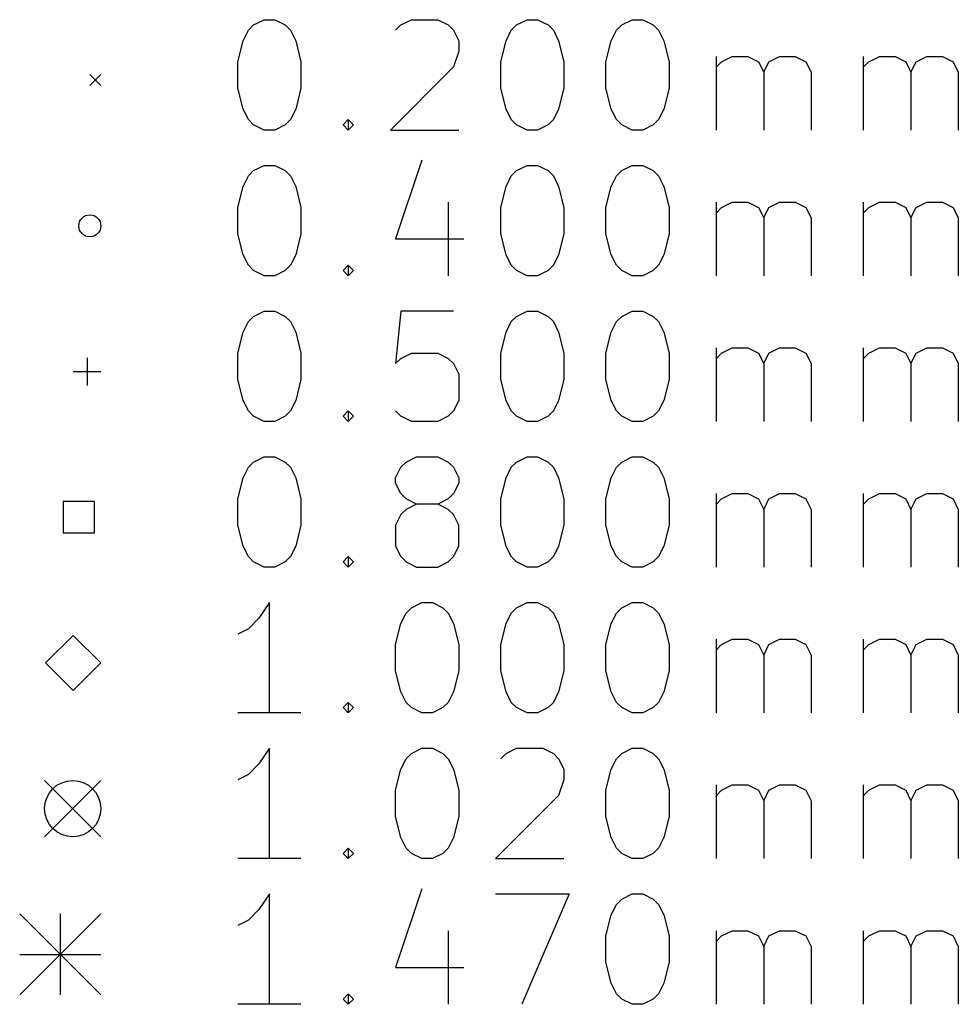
# Model space of a CAD drawing. Extents: x 75 to 360, y -183 to -33.
# Tile 1 of 8: x 75 to 92, y -183 to -165. Entities that reach past the tile are written whole.
import ezdxf

# ---------------------------------------------------------------- set-up
doc = ezdxf.new("R2010")
doc.units = 0
doc.layers.add('BLACK', color=7, linetype='CONTINUOUS')

msp = doc.modelspace()

# ---------------------------------------------------------------- linework, layer by layer
at = {"layer": 'BLACK', "linetype": 'CONTINUOUS'}
for p, q in [((79.6214, -165.045), (79.7167, -164.95)), ((79.7167, -164.95), (79.9071, -164.855)), ((79.9071, -164.855), (80.0976, -164.855)), ((80.0976, -164.855), (80.2881, -164.95)), ((80.2881, -164.95), (80.3833, -165.045)), ((82.2881, -165.045), (82.3833, -164.95)), ((82.3833, -164.95), (82.5738, -164.855)), ((82.5738, -164.855), (83.05, -164.855)), ((83.05, -164.855), (83.2405, -164.95)), ((83.2405, -164.95), (83.3357, -165.045)), ((84.3833, -165.045), (84.4786, -164.95)), ((84.4786, -164.95), (84.669, -164.855)), ((84.669, -164.855), (84.8595, -164.855)), ((84.8595, -164.855), (85.05, -164.95)), ((85.05, -164.95), (85.1452, -165.045)), ((86.2881, -165.045), (86.3833, -164.95)), ((86.3833, -164.95), (86.5738, -164.855)), ((86.5738, -164.855), (86.7643, -164.855)), ((86.7643, -164.855), (86.9548, -164.95)), ((86.9548, -164.95), (87.05, -165.045)), ((79.5262, -165.236), (79.6214, -165.045)), ((80.3833, -165.045), (80.4786, -165.236)), ((83.3357, -165.045), (83.431, -165.236)), ((84.2881, -165.236), (84.3833, -165.045)), ((85.1452, -165.045), (85.2405, -165.236)), ((86.1929, -165.236), (86.2881, -165.045)), ((87.05, -165.045), (87.1452, -165.236)), ((79.431, -165.617), (79.5262, -165.236)), ((80.4786, -165.236), (80.5738, -165.617)), ((83.431, -165.236), (83.431, -165.426)), ((84.1929, -165.617), (84.2881, -165.236)), ((85.2405, -165.236), (85.3357, -165.617)), ((86.0976, -165.617), (86.1929, -165.236)), ((87.1452, -165.236), (87.2405, -165.617)), ((83.431, -165.426), (83.3357, -165.712)), ((88.0976, -166.855), (88.0976, -165.521)), ((88.1929, -165.617), (88.3833, -165.521)), ((88.3833, -165.521), (88.669, -165.521)), ((88.669, -165.521), (88.8595, -165.617)), ((89.05, -165.617), (89.2405, -165.521)), ((89.2405, -165.521), (89.5262, -165.521)), ((89.5262, -165.521), (89.7167, -165.617)), ((90.7643, -166.855), (90.7643, -165.521)), ((90.8595, -165.617), (91.05, -165.521)), ((91.05, -165.521), (91.3357, -165.521)), ((91.3357, -165.521), (91.5262, -165.617)), ((91.7167, -165.617), (91.9071, -165.521)), ((91.9071, -165.521), (92.1929, -165.521)), ((92.1929, -165.521), (92.3833, -165.617)), ((79.431, -166.093), (79.431, -165.617)), ((80.5738, -165.617), (80.5738, -166.093)), ((83.3357, -165.712), (82.1929, -166.855)), ((84.1929, -166.093), (84.1929, -165.617)), ((85.3357, -165.617), (85.3357, -166.093)), ((86.0976, -166.093), (86.0976, -165.617)), ((87.2405, -165.617), (87.2405, -166.093)), ((88.0976, -165.712), (88.1929, -165.617)), ((88.8595, -165.617), (88.9548, -165.807)), ((88.9548, -165.807), (89.05, -165.617)), ((89.7167, -165.617), (89.8119, -165.807)), ((90.7643, -165.712), (90.8595, -165.617)), ((91.5262, -165.617), (91.6214, -165.807)), ((91.6214, -165.807), (91.7167, -165.617)), ((92.3833, -165.617), (92.4786, -165.807)), ((76.75, -165.85), (76.95, -166.05)), ((76.95, -165.85), (76.75, -166.05)), ((88.9548, -165.807), (88.9548, -166.855)), ((89.8119, -165.807), (89.8119, -166.855)), ((91.6214, -165.807), (91.6214, -166.855)), ((92.4786, -165.807), (92.4786, -166.855)), ((79.5262, -166.474), (79.431, -166.093)), ((80.5738, -166.093), (80.4786, -166.474)), ((84.2881, -166.474), (84.1929, -166.093)), ((85.3357, -166.093), (85.2405, -166.474)), ((86.1929, -166.474), (86.0976, -166.093)), ((87.2405, -166.093), (87.1452, -166.474)), ((79.6214, -166.664), (79.5262, -166.474)), ((80.4786, -166.474), (80.3833, -166.664)), ((84.3833, -166.664), (84.2881, -166.474)), ((85.2405, -166.474), (85.1452, -166.664)), ((86.2881, -166.664), (86.1929, -166.474)), ((87.1452, -166.474), (87.05, -166.664)), ((79.7167, -166.76), (79.6214, -166.664)), ((79.9071, -166.855), (79.7167, -166.76)), ((80.2881, -166.76), (80.0976, -166.855)), ((80.3833, -166.664), (80.2881, -166.76)), ((81.3357, -166.76), (81.431, -166.664)), ((81.431, -166.855), (81.3357, -166.76)), ((81.431, -166.664), (81.5262, -166.76)), ((81.431, -166.664), (81.431, -166.855)), ((81.5262, -166.76), (81.431, -166.855)), ((84.4786, -166.76), (84.3833, -166.664)), ((84.669, -166.855), (84.4786, -166.76)), ((85.05, -166.76), (84.8595, -166.855)), ((85.1452, -166.664), (85.05, -166.76)), ((86.3833, -166.76), (86.2881, -166.664)), ((86.5738, -166.855), (86.3833, -166.76)), ((86.9548, -166.76), (86.7643, -166.855)), ((87.05, -166.664), (86.9548, -166.76)), ((80.0976, -166.855), (79.9071, -166.855)), ((82.1929, -166.855), (83.431, -166.855)), ((84.8595, -166.855), (84.669, -166.855)), ((86.7643, -166.855), (86.5738, -166.855)), ((79.7167, -167.59), (79.9071, -167.495)), ((79.9071, -167.495), (80.0976, -167.495)), ((80.0976, -167.495), (80.2881, -167.59)), ((82.7643, -167.4), (82.2881, -168.828)), ((84.4786, -167.59), (84.669, -167.495)), ((84.669, -167.495), (84.8595, -167.495)), ((84.8595, -167.495), (85.05, -167.59)), ((86.3833, -167.59), (86.5738, -167.495)), ((86.5738, -167.495), (86.7643, -167.495)), ((86.7643, -167.495), (86.9548, -167.59)), ((79.5262, -167.876), (79.6214, -167.685)), ((79.6214, -167.685), (79.7167, -167.59)), ((80.2881, -167.59), (80.3833, -167.685)), ((80.3833, -167.685), (80.4786, -167.876)), ((84.2881, -167.876), (84.3833, -167.685)), ((84.3833, -167.685), (84.4786, -167.59)), ((85.05, -167.59), (85.1452, -167.685)), ((85.1452, -167.685), (85.2405, -167.876)), ((86.1929, -167.876), (86.2881, -167.685)), ((86.2881, -167.685), (86.3833, -167.59)), ((86.9548, -167.59), (87.05, -167.685)), ((87.05, -167.685), (87.1452, -167.876)), ((79.431, -168.257), (79.5262, -167.876)), ((80.4786, -167.876), (80.5738, -168.257)), ((84.1929, -168.257), (84.2881, -167.876)), ((85.2405, -167.876), (85.3357, -168.257)), ((86.0976, -168.257), (86.1929, -167.876)), ((87.1452, -167.876), (87.2405, -168.257)), ((83.2405, -168.161), (83.2405, -169.495)), ((88.0976, -169.495), (88.0976, -168.161)), ((88.1929, -168.257), (88.3833, -168.161)), ((88.3833, -168.161), (88.669, -168.161)), ((88.669, -168.161), (88.8595, -168.257)), ((89.05, -168.257), (89.2405, -168.161)), ((89.2405, -168.161), (89.5262, -168.161)), ((89.5262, -168.161), (89.7167, -168.257)), ((90.7643, -169.495), (90.7643, -168.161)), ((90.8595, -168.257), (91.05, -168.161)), ((91.05, -168.161), (91.3357, -168.161)), ((91.3357, -168.161), (91.5262, -168.257)), ((91.7167, -168.257), (91.9071, -168.161)), ((91.9071, -168.161), (92.1929, -168.161)), ((92.1929, -168.161), (92.3833, -168.257)), ((79.431, -168.733), (79.431, -168.257)), ((80.5738, -168.257), (80.5738, -168.733)), ((84.1929, -168.733), (84.1929, -168.257)), ((85.3357, -168.257), (85.3357, -168.733)), ((86.0976, -168.733), (86.0976, -168.257)), ((87.2405, -168.257), (87.2405, -168.733)), ((88.0976, -168.352), (88.1929, -168.257)), ((88.8595, -168.257), (88.9548, -168.447)), ((88.9548, -168.447), (89.05, -168.257)), ((89.7167, -168.257), (89.8119, -168.447)), ((90.7643, -168.352), (90.8595, -168.257)), ((91.5262, -168.257), (91.6214, -168.447)), ((91.6214, -168.447), (91.7167, -168.257)), ((92.3833, -168.257), (92.4786, -168.447)), ((88.9548, -168.447), (88.9548, -169.495)), ((89.8119, -168.447), (89.8119, -169.495)), ((91.6214, -168.447), (91.6214, -169.495)), ((92.4786, -168.447), (92.4786, -169.495)), ((79.5262, -169.114), (79.431, -168.733)), ((80.5738, -168.733), (80.4786, -169.114)), ((84.2881, -169.114), (84.1929, -168.733)), ((85.3357, -168.733), (85.2405, -169.114)), ((86.1929, -169.114), (86.0976, -168.733)), ((87.2405, -168.733), (87.1452, -169.114)), ((82.2881, -168.828), (83.5262, -168.828)), ((79.6214, -169.304), (79.5262, -169.114)), ((80.4786, -169.114), (80.3833, -169.304)), ((84.3833, -169.304), (84.2881, -169.114)), ((85.2405, -169.114), (85.1452, -169.304)), ((86.2881, -169.304), (86.1929, -169.114)), ((87.1452, -169.114), (87.05, -169.304)), ((79.7167, -169.4), (79.6214, -169.304)), ((79.9071, -169.495), (79.7167, -169.4)), ((80.2881, -169.4), (80.0976, -169.495)), ((80.3833, -169.304), (80.2881, -169.4)), ((81.3357, -169.4), (81.431, -169.304)), ((81.431, -169.495), (81.3357, -169.4)), ((81.431, -169.304), (81.5262, -169.4)), ((81.431, -169.304), (81.431, -169.495)), ((81.5262, -169.4), (81.431, -169.495)), ((84.4786, -169.4), (84.3833, -169.304)), ((84.669, -169.495), (84.4786, -169.4)), ((85.05, -169.4), (84.8595, -169.495)), ((85.1452, -169.304), (85.05, -169.4)), ((86.3833, -169.4), (86.2881, -169.304)), ((86.5738, -169.495), (86.3833, -169.4)), ((86.9548, -169.4), (86.7643, -169.495)), ((87.05, -169.304), (86.9548, -169.4)), ((80.0976, -169.495), (79.9071, -169.495)), ((84.8595, -169.495), (84.669, -169.495)), ((86.7643, -169.495), (86.5738, -169.495)), ((79.7167, -170.23), (79.9071, -170.135)), ((79.9071, -170.135), (80.0976, -170.135)), ((80.0976, -170.135), (80.2881, -170.23)), ((82.3833, -170.135), (82.2881, -171.087)), ((83.3357, -170.135), (82.3833, -170.135)), ((84.4786, -170.23), (84.669, -170.135)), ((84.669, -170.135), (84.8595, -170.135)), ((84.8595, -170.135), (85.05, -170.23)), ((86.3833, -170.23), (86.5738, -170.135)), ((86.5738, -170.135), (86.7643, -170.135)), ((86.7643, -170.135), (86.9548, -170.23)), ((79.5262, -170.516), (79.6214, -170.325)), ((79.6214, -170.325), (79.7167, -170.23)), ((80.2881, -170.23), (80.3833, -170.325)), ((80.3833, -170.325), (80.4786, -170.516)), ((84.2881, -170.516), (84.3833, -170.325)), ((84.3833, -170.325), (84.4786, -170.23)), ((85.05, -170.23), (85.1452, -170.325)), ((85.1452, -170.325), (85.2405, -170.516)), ((86.1929, -170.516), (86.2881, -170.325)), ((86.2881, -170.325), (86.3833, -170.23)), ((86.9548, -170.23), (87.05, -170.325)), ((87.05, -170.325), (87.1452, -170.516)), ((79.431, -170.897), (79.5262, -170.516)), ((80.4786, -170.516), (80.5738, -170.897)), ((84.1929, -170.897), (84.2881, -170.516)), ((85.2405, -170.516), (85.3357, -170.897)), ((86.0976, -170.897), (86.1929, -170.516)), ((87.1452, -170.516), (87.2405, -170.897)), ((79.431, -171.373), (79.431, -170.897)), ((80.5738, -170.897), (80.5738, -171.373)), ((82.3833, -170.992), (82.5738, -170.897)), ((82.5738, -170.897), (83.05, -170.897)), ((83.05, -170.897), (83.2405, -170.992)), ((84.1929, -171.373), (84.1929, -170.897)), ((85.3357, -170.897), (85.3357, -171.373)), ((86.0976, -171.373), (86.0976, -170.897)), ((87.2405, -170.897), (87.2405, -171.373)), ((88.0976, -172.135), (88.0976, -170.801)), ((88.0976, -170.992), (88.1929, -170.897)), ((88.1929, -170.897), (88.3833, -170.801)), ((88.3833, -170.801), (88.669, -170.801)), ((88.669, -170.801), (88.8595, -170.897)), ((88.8595, -170.897), (88.9548, -171.087)), ((88.9548, -171.087), (89.05, -170.897)), ((89.05, -170.897), (89.2405, -170.801)), ((89.2405, -170.801), (89.5262, -170.801)), ((89.5262, -170.801), (89.7167, -170.897)), ((89.7167, -170.897), (89.8119, -171.087)), ((90.7643, -172.135), (90.7643, -170.801)), ((90.7643, -170.992), (90.8595, -170.897)), ((90.8595, -170.897), (91.05, -170.801)), ((91.05, -170.801), (91.3357, -170.801)), ((91.3357, -170.801), (91.5262, -170.897)), ((91.5262, -170.897), (91.6214, -171.087)), ((91.6214, -171.087), (91.7167, -170.897)), ((91.7167, -170.897), (91.9071, -170.801)), ((91.9071, -170.801), (92.1929, -170.801)), ((92.1929, -170.801), (92.3833, -170.897)), ((92.3833, -170.897), (92.4786, -171.087)), ((76.7, -170.98), (76.7, -171.48)), ((82.2881, -171.087), (82.3833, -170.992)), ((83.2405, -170.992), (83.3357, -171.087)), ((76.45, -171.23), (76.95, -171.23)), ((83.3357, -171.087), (83.431, -171.278)), ((88.9548, -171.087), (88.9548, -172.135)), ((89.8119, -171.087), (89.8119, -172.135)), ((91.6214, -171.087), (91.6214, -172.135)), ((92.4786, -171.087), (92.4786, -172.135)), ((79.5262, -171.754), (79.431, -171.373)), ((80.5738, -171.373), (80.4786, -171.754)), ((83.431, -171.278), (83.431, -171.754)), ((84.2881, -171.754), (84.1929, -171.373)), ((85.3357, -171.373), (85.2405, -171.754)), ((86.1929, -171.754), (86.0976, -171.373)), ((87.2405, -171.373), (87.1452, -171.754)), ((79.6214, -171.944), (79.5262, -171.754)), ((80.4786, -171.754), (80.3833, -171.944)), ((83.431, -171.754), (83.3357, -171.944)), ((84.3833, -171.944), (84.2881, -171.754)), ((85.2405, -171.754), (85.1452, -171.944)), ((86.2881, -171.944), (86.1929, -171.754)), ((87.1452, -171.754), (87.05, -171.944)), ((79.7167, -172.04), (79.6214, -171.944)), ((80.3833, -171.944), (80.2881, -172.04)), ((81.3357, -172.04), (81.431, -171.944)), ((81.431, -171.944), (81.5262, -172.04)), ((81.431, -171.944), (81.431, -172.135)), ((82.3833, -172.04), (82.2881, -171.944)), ((83.3357, -171.944), (83.2405, -172.04)), ((84.4786, -172.04), (84.3833, -171.944)), ((85.1452, -171.944), (85.05, -172.04)), ((86.3833, -172.04), (86.2881, -171.944)), ((87.05, -171.944), (86.9548, -172.04)), ((79.9071, -172.135), (79.7167, -172.04)), ((80.0976, -172.135), (79.9071, -172.135)), ((80.2881, -172.04), (80.0976, -172.135)), ((81.431, -172.135), (81.3357, -172.04)), ((81.5262, -172.04), (81.431, -172.135)), ((82.5738, -172.135), (82.3833, -172.04)), ((83.05, -172.135), (82.5738, -172.135)), ((83.2405, -172.04), (83.05, -172.135)), ((84.669, -172.135), (84.4786, -172.04)), ((84.8595, -172.135), (84.669, -172.135)), ((85.05, -172.04), (84.8595, -172.135)), ((86.5738, -172.135), (86.3833, -172.04)), ((86.7643, -172.135), (86.5738, -172.135)), ((86.9548, -172.04), (86.7643, -172.135)), ((79.7167, -172.87), (79.9071, -172.775)), ((79.9071, -172.775), (80.0976, -172.775)), ((80.0976, -172.775), (80.2881, -172.87)), ((82.4786, -172.87), (82.669, -172.775)), ((82.669, -172.775), (83.05, -172.775)), ((83.05, -172.775), (83.2405, -172.87)), ((84.4786, -172.87), (84.669, -172.775)), ((84.669, -172.775), (84.8595, -172.775)), ((84.8595, -172.775), (85.05, -172.87)), ((86.3833, -172.87), (86.5738, -172.775)), ((86.5738, -172.775), (86.7643, -172.775)), ((86.7643, -172.775), (86.9548, -172.87)), ((79.5262, -173.156), (79.6214, -172.965)), ((79.6214, -172.965), (79.7167, -172.87)), ((80.2881, -172.87), (80.3833, -172.965)), ((80.3833, -172.965), (80.4786, -173.156)), ((82.2881, -173.156), (82.3833, -172.965)), ((82.3833, -172.965), (82.4786, -172.87)), ((83.2405, -172.87), (83.3357, -172.965)), ((83.3357, -172.965), (83.431, -173.156)), ((84.2881, -173.156), (84.3833, -172.965)), ((84.3833, -172.965), (84.4786, -172.87)), ((85.05, -172.87), (85.1452, -172.965)), ((85.1452, -172.965), (85.2405, -173.156)), ((86.1929, -173.156), (86.2881, -172.965)), ((86.2881, -172.965), (86.3833, -172.87)), ((86.9548, -172.87), (87.05, -172.965)), ((87.05, -172.965), (87.1452, -173.156)), ((79.431, -173.537), (79.5262, -173.156)), ((80.4786, -173.156), (80.5738, -173.537)), ((82.2881, -173.251), (82.2881, -173.156)), ((83.431, -173.156), (83.431, -173.251)), ((84.1929, -173.537), (84.2881, -173.156)), ((85.2405, -173.156), (85.3357, -173.537)), ((86.0976, -173.537), (86.1929, -173.156)), ((87.1452, -173.156), (87.2405, -173.537)), ((82.3833, -173.441), (82.2881, -173.251)), ((83.431, -173.251), (83.3357, -173.441)), ((79.431, -174.013), (79.431, -173.537)), ((80.5738, -173.537), (80.5738, -174.013)), ((82.4786, -173.537), (82.3833, -173.441)), ((82.669, -173.632), (82.4786, -173.537)), ((83.2405, -173.537), (83.05, -173.632)), ((83.3357, -173.441), (83.2405, -173.537)), ((84.1929, -174.013), (84.1929, -173.537)), ((85.3357, -173.537), (85.3357, -174.013)), ((86.0976, -174.013), (86.0976, -173.537)), ((87.2405, -173.537), (87.2405, -174.013)), ((88.0976, -174.775), (88.0976, -173.441)), ((88.0976, -173.632), (88.1929, -173.537)), ((88.1929, -173.537), (88.3833, -173.441)), ((88.3833, -173.441), (88.669, -173.441)), ((88.669, -173.441), (88.8595, -173.537)), ((88.8595, -173.537), (88.9548, -173.727)), ((88.9548, -173.727), (89.05, -173.537)), ((89.05, -173.537), (89.2405, -173.441)), ((89.2405, -173.441), (89.5262, -173.441)), ((89.5262, -173.441), (89.7167, -173.537)), ((89.7167, -173.537), (89.8119, -173.727)), ((90.7643, -174.775), (90.7643, -173.441)), ((90.7643, -173.632), (90.8595, -173.537)), ((90.8595, -173.537), (91.05, -173.441)), ((91.05, -173.441), (91.3357, -173.441)), ((91.3357, -173.441), (91.5262, -173.537)), ((91.5262, -173.537), (91.6214, -173.727)), ((91.6214, -173.727), (91.7167, -173.537)), ((91.7167, -173.537), (91.9071, -173.441)), ((91.9071, -173.441), (92.1929, -173.441)), ((92.1929, -173.441), (92.3833, -173.537)), ((92.3833, -173.537), (92.4786, -173.727)), ((76.8328, -173.587), (76.2672, -173.587)), ((76.2672, -173.587), (76.2672, -174.153)), ((76.8328, -174.153), (76.8328, -173.587)), ((82.4786, -173.727), (82.3833, -173.822)), ((82.669, -173.632), (82.4786, -173.727)), ((83.05, -173.632), (82.669, -173.632)), ((83.2405, -173.727), (83.05, -173.632)), ((83.3357, -173.822), (83.2405, -173.727)), ((88.9548, -173.727), (88.9548, -174.775)), ((89.8119, -173.727), (89.8119, -174.775)), ((91.6214, -173.727), (91.6214, -174.775)), ((92.4786, -173.727), (92.4786, -174.775)), ((82.3833, -173.822), (82.2881, -174.013)), ((83.431, -174.013), (83.3357, -173.822)), ((79.5262, -174.394), (79.431, -174.013)), ((80.5738, -174.013), (80.4786, -174.394)), ((82.2881, -174.013), (82.2881, -174.394)), ((83.431, -174.394), (83.431, -174.013)), ((84.2881, -174.394), (84.1929, -174.013)), ((85.3357, -174.013), (85.2405, -174.394)), ((86.1929, -174.394), (86.0976, -174.013)), ((87.2405, -174.013), (87.1452, -174.394)), ((76.2672, -174.153), (76.8328, -174.153)), ((79.6214, -174.584), (79.5262, -174.394)), ((80.4786, -174.394), (80.3833, -174.584)), ((82.2881, -174.394), (82.3833, -174.584)), ((83.3357, -174.584), (83.431, -174.394)), ((84.3833, -174.584), (84.2881, -174.394)), ((85.2405, -174.394), (85.1452, -174.584)), ((86.2881, -174.584), (86.1929, -174.394)), ((87.1452, -174.394), (87.05, -174.584)), ((79.7167, -174.68), (79.6214, -174.584)), ((80.3833, -174.584), (80.2881, -174.68)), ((81.3357, -174.68), (81.431, -174.584)), ((81.431, -174.584), (81.5262, -174.68)), ((81.431, -174.584), (81.431, -174.775)), ((82.3833, -174.584), (82.4786, -174.68)), ((83.2405, -174.68), (83.3357, -174.584)), ((84.4786, -174.68), (84.3833, -174.584)), ((85.1452, -174.584), (85.05, -174.68)), ((86.3833, -174.68), (86.2881, -174.584)), ((87.05, -174.584), (86.9548, -174.68)), ((79.9071, -174.775), (79.7167, -174.68)), ((80.0976, -174.775), (79.9071, -174.775)), ((80.2881, -174.68), (80.0976, -174.775)), ((81.431, -174.775), (81.3357, -174.68)), ((81.5262, -174.68), (81.431, -174.775)), ((82.4786, -174.68), (82.669, -174.775)), ((82.669, -174.775), (83.05, -174.775)), ((83.05, -174.775), (83.2405, -174.68)), ((84.669, -174.775), (84.4786, -174.68)), ((84.8595, -174.775), (84.669, -174.775)), ((85.05, -174.68), (84.8595, -174.775)), ((86.5738, -174.775), (86.3833, -174.68)), ((86.7643, -174.775), (86.5738, -174.775)), ((86.9548, -174.68), (86.7643, -174.775)), ((80.0024, -175.415), (79.8119, -175.7)), ((80.0024, -177.415), (80.0024, -175.415)), ((82.4786, -175.605), (82.5738, -175.51)), ((82.5738, -175.51), (82.7643, -175.415)), ((82.7643, -175.415), (82.9548, -175.415)), ((82.9548, -175.415), (83.1452, -175.51)), ((83.1452, -175.51), (83.2405, -175.605)), ((84.3833, -175.605), (84.4786, -175.51)), ((84.4786, -175.51), (84.669, -175.415)), ((84.669, -175.415), (84.8595, -175.415)), ((84.8595, -175.415), (85.05, -175.51)), ((85.05, -175.51), (85.1452, -175.605)), ((86.2881, -175.605), (86.3833, -175.51)), ((86.3833, -175.51), (86.5738, -175.415)), ((86.5738, -175.415), (86.7643, -175.415)), ((86.7643, -175.415), (86.9548, -175.51)), ((86.9548, -175.51), (87.05, -175.605)), ((79.8119, -175.7), (79.6214, -175.891)), ((82.3833, -175.796), (82.4786, -175.605)), ((83.2405, -175.605), (83.3357, -175.796)), ((84.2881, -175.796), (84.3833, -175.605)), ((85.1452, -175.605), (85.2405, -175.796)), ((86.1929, -175.796), (86.2881, -175.605)), ((87.05, -175.605), (87.1452, -175.796)), ((79.6214, -175.891), (79.431, -175.986)), ((82.2881, -176.177), (82.3833, -175.796)), ((83.3357, -175.796), (83.431, -176.177)), ((84.1929, -176.177), (84.2881, -175.796)), ((85.2405, -175.796), (85.3357, -176.177)), ((86.0976, -176.177), (86.1929, -175.796)), ((87.1452, -175.796), (87.2405, -176.177)), ((76.45, -176.01), (75.95, -176.51)), ((76.95, -176.51), (76.45, -176.01)), ((82.2881, -176.653), (82.2881, -176.177)), ((83.431, -176.177), (83.431, -176.653)), ((84.1929, -176.653), (84.1929, -176.177)), ((85.3357, -176.177), (85.3357, -176.653)), ((86.0976, -176.653), (86.0976, -176.177)), ((87.2405, -176.177), (87.2405, -176.653)), ((88.0976, -177.415), (88.0976, -176.081)), ((88.0976, -176.272), (88.1929, -176.177)), ((88.1929, -176.177), (88.3833, -176.081)), ((88.3833, -176.081), (88.669, -176.081)), ((88.669, -176.081), (88.8595, -176.177)), ((88.8595, -176.177), (88.9548, -176.367)), ((88.9548, -176.367), (89.05, -176.177)), ((89.05, -176.177), (89.2405, -176.081)), ((89.2405, -176.081), (89.5262, -176.081)), ((89.5262, -176.081), (89.7167, -176.177)), ((89.7167, -176.177), (89.8119, -176.367)), ((90.7643, -177.415), (90.7643, -176.081)), ((90.7643, -176.272), (90.8595, -176.177)), ((90.8595, -176.177), (91.05, -176.081)), ((91.05, -176.081), (91.3357, -176.081)), ((91.3357, -176.081), (91.5262, -176.177)), ((91.5262, -176.177), (91.6214, -176.367)), ((91.6214, -176.367), (91.7167, -176.177)), ((91.7167, -176.177), (91.9071, -176.081)), ((91.9071, -176.081), (92.1929, -176.081)), ((92.1929, -176.081), (92.3833, -176.177)), ((92.3833, -176.177), (92.4786, -176.367)), ((88.9548, -176.367), (88.9548, -177.415)), ((89.8119, -176.367), (89.8119, -177.415)), ((91.6214, -176.367), (91.6214, -177.415)), ((92.4786, -176.367), (92.4786, -177.415)), ((75.95, -176.51), (76.45, -177.01)), ((76.45, -177.01), (76.95, -176.51)), ((82.3833, -177.034), (82.2881, -176.653)), ((83.431, -176.653), (83.3357, -177.034)), ((84.2881, -177.034), (84.1929, -176.653)), ((85.3357, -176.653), (85.2405, -177.034)), ((86.1929, -177.034), (86.0976, -176.653)), ((87.2405, -176.653), (87.1452, -177.034)), ((82.4786, -177.224), (82.3833, -177.034)), ((83.3357, -177.034), (83.2405, -177.224)), ((84.3833, -177.224), (84.2881, -177.034)), ((85.2405, -177.034), (85.1452, -177.224)), ((86.2881, -177.224), (86.1929, -177.034)), ((87.1452, -177.034), (87.05, -177.224)), ((81.3357, -177.32), (81.431, -177.224)), ((81.431, -177.415), (81.3357, -177.32)), ((81.431, -177.224), (81.5262, -177.32)), ((81.431, -177.224), (81.431, -177.415)), ((81.5262, -177.32), (81.431, -177.415)), ((82.5738, -177.32), (82.4786, -177.224)), ((82.7643, -177.415), (82.5738, -177.32)), ((83.1452, -177.32), (82.9548, -177.415)), ((83.2405, -177.224), (83.1452, -177.32)), ((84.4786, -177.32), (84.3833, -177.224)), ((84.669, -177.415), (84.4786, -177.32)), ((85.05, -177.32), (84.8595, -177.415)), ((85.1452, -177.224), (85.05, -177.32)), ((86.3833, -177.32), (86.2881, -177.224)), ((86.5738, -177.415), (86.3833, -177.32)), ((86.9548, -177.32), (86.7643, -177.415)), ((87.05, -177.224), (86.9548, -177.32)), ((80.5738, -177.415), (79.431, -177.415)), ((82.9548, -177.415), (82.7643, -177.415)), ((84.8595, -177.415), (84.669, -177.415)), ((86.7643, -177.415), (86.5738, -177.415)), ((80.0024, -178.055), (79.8119, -178.34)), ((80.0024, -180.055), (80.0024, -178.055)), ((82.4786, -178.245), (82.5738, -178.15)), ((82.5738, -178.15), (82.7643, -178.055)), ((82.7643, -178.055), (82.9548, -178.055)), ((82.9548, -178.055), (83.1452, -178.15)), ((83.1452, -178.15), (83.2405, -178.245)), ((84.1929, -178.245), (84.2881, -178.15)), ((84.2881, -178.15), (84.4786, -178.055)), ((84.4786, -178.055), (84.9548, -178.055)), ((84.9548, -178.055), (85.1452, -178.15)), ((85.1452, -178.15), (85.2405, -178.245)), ((86.2881, -178.245), (86.3833, -178.15)), ((86.3833, -178.15), (86.5738, -178.055)), ((86.5738, -178.055), (86.7643, -178.055)), ((86.7643, -178.055), (86.9548, -178.15)), ((86.9548, -178.15), (87.05, -178.245)), ((79.8119, -178.34), (79.6214, -178.531)), ((82.3833, -178.436), (82.4786, -178.245)), ((83.2405, -178.245), (83.3357, -178.436)), ((85.2405, -178.245), (85.3357, -178.436)), ((86.1929, -178.436), (86.2881, -178.245)), ((87.05, -178.245), (87.1452, -178.436)), ((79.6214, -178.531), (79.431, -178.626)), ((82.2881, -178.817), (82.3833, -178.436)), ((83.3357, -178.436), (83.431, -178.817)), ((85.3357, -178.436), (85.3357, -178.626)), ((86.0976, -178.817), (86.1929, -178.436)), ((87.1452, -178.436), (87.2405, -178.817)), ((75.93, -178.64), (76.95, -179.66)), ((76.95, -178.64), (75.93, -179.66)), ((85.3357, -178.626), (85.2405, -178.912)), ((88.0976, -180.055), (88.0976, -178.721)), ((88.1929, -178.817), (88.3833, -178.721)), ((88.3833, -178.721), (88.669, -178.721)), ((88.669, -178.721), (88.8595, -178.817)), ((89.05, -178.817), (89.2405, -178.721)), ((89.2405, -178.721), (89.5262, -178.721)), ((89.5262, -178.721), (89.7167, -178.817)), ((90.7643, -180.055), (90.7643, -178.721)), ((90.8595, -178.817), (91.05, -178.721)), ((91.05, -178.721), (91.3357, -178.721)), ((91.3357, -178.721), (91.5262, -178.817)), ((91.7167, -178.817), (91.9071, -178.721)), ((91.9071, -178.721), (92.1929, -178.721)), ((92.1929, -178.721), (92.3833, -178.817)), ((82.2881, -179.293), (82.2881, -178.817)), ((83.431, -178.817), (83.431, -179.293)), ((85.2405, -178.912), (84.0976, -180.055)), ((86.0976, -179.293), (86.0976, -178.817)), ((87.2405, -178.817), (87.2405, -179.293)), ((88.0976, -178.912), (88.1929, -178.817)), ((88.8595, -178.817), (88.9548, -179.007)), ((88.9548, -179.007), (89.05, -178.817)), ((89.7167, -178.817), (89.8119, -179.007)), ((90.7643, -178.912), (90.8595, -178.817)), ((91.5262, -178.817), (91.6214, -179.007)), ((91.6214, -179.007), (91.7167, -178.817)), ((92.3833, -178.817), (92.4786, -179.007)), ((88.9548, -179.007), (88.9548, -180.055)), ((89.8119, -179.007), (89.8119, -180.055)), ((91.6214, -179.007), (91.6214, -180.055)), ((92.4786, -179.007), (92.4786, -180.055)), ((82.3833, -179.674), (82.2881, -179.293)), ((83.431, -179.293), (83.3357, -179.674)), ((86.1929, -179.674), (86.0976, -179.293)), ((87.2405, -179.293), (87.1452, -179.674)), ((82.4786, -179.864), (82.3833, -179.674)), ((83.3357, -179.674), (83.2405, -179.864)), ((86.2881, -179.864), (86.1929, -179.674)), ((87.1452, -179.674), (87.05, -179.864)), ((81.3357, -179.96), (81.431, -179.864)), ((81.431, -180.055), (81.3357, -179.96)), ((81.431, -179.864), (81.5262, -179.96)), ((81.431, -179.864), (81.431, -180.055)), ((81.5262, -179.96), (81.431, -180.055)), ((82.5738, -179.96), (82.4786, -179.864)), ((82.7643, -180.055), (82.5738, -179.96)), ((83.1452, -179.96), (82.9548, -180.055)), ((83.2405, -179.864), (83.1452, -179.96)), ((86.3833, -179.96), (86.2881, -179.864)), ((86.5738, -180.055), (86.3833, -179.96)), ((86.9548, -179.96), (86.7643, -180.055)), ((87.05, -179.864), (86.9548, -179.96)), ((80.5738, -180.055), (79.431, -180.055)), ((82.9548, -180.055), (82.7643, -180.055)), ((84.0976, -180.055), (85.3357, -180.055)), ((86.7643, -180.055), (86.5738, -180.055)), ((80.0024, -180.695), (79.8119, -180.98)), ((80.0024, -182.695), (80.0024, -180.695)), ((82.7643, -180.6), (82.2881, -182.028)), ((84.0976, -180.695), (85.431, -180.695)), ((85.431, -180.695), (84.5738, -182.695)), ((86.3833, -180.79), (86.5738, -180.695)), ((86.5738, -180.695), (86.7643, -180.695)), ((86.7643, -180.695), (86.9548, -180.79)), ((86.1929, -181.076), (86.2881, -180.885)), ((86.2881, -180.885), (86.3833, -180.79)), ((86.9548, -180.79), (87.05, -180.885)), ((87.05, -180.885), (87.1452, -181.076)), ((75.48, -181.055), (76.95, -182.525)), ((76.95, -181.055), (75.48, -182.525)), ((76.215, -181.055), (76.215, -182.525)), ((79.8119, -180.98), (79.6214, -181.171)), ((86.0976, -181.457), (86.1929, -181.076)), ((87.1452, -181.076), (87.2405, -181.457)), ((79.6214, -181.171), (79.431, -181.266)), ((83.2405, -181.361), (83.2405, -182.695)), ((88.0976, -182.695), (88.0976, -181.361)), ((88.1929, -181.457), (88.3833, -181.361)), ((88.3833, -181.361), (88.669, -181.361)), ((88.669, -181.361), (88.8595, -181.457)), ((89.05, -181.457), (89.2405, -181.361)), ((89.2405, -181.361), (89.5262, -181.361)), ((89.5262, -181.361), (89.7167, -181.457)), ((90.7643, -182.695), (90.7643, -181.361)), ((90.8595, -181.457), (91.05, -181.361)), ((91.05, -181.361), (91.3357, -181.361)), ((91.3357, -181.361), (91.5262, -181.457)), ((91.7167, -181.457), (91.9071, -181.361)), ((91.9071, -181.361), (92.1929, -181.361)), ((92.1929, -181.361), (92.3833, -181.457)), ((86.0976, -181.933), (86.0976, -181.457)), ((87.2405, -181.457), (87.2405, -181.933)), ((88.0976, -181.552), (88.1929, -181.457)), ((88.8595, -181.457), (88.9548, -181.647)), ((88.9548, -181.647), (89.05, -181.457)), ((89.7167, -181.457), (89.8119, -181.647)), ((90.7643, -181.552), (90.8595, -181.457)), ((91.5262, -181.457), (91.6214, -181.647)), ((91.6214, -181.647), (91.7167, -181.457)), ((92.3833, -181.457), (92.4786, -181.647)), ((88.9548, -181.647), (88.9548, -182.695)), ((89.8119, -181.647), (89.8119, -182.695)), ((91.6214, -181.647), (91.6214, -182.695)), ((92.4786, -181.647), (92.4786, -182.695)), ((75.48, -181.79), (76.95, -181.79)), ((86.1929, -182.314), (86.0976, -181.933)), ((87.2405, -181.933), (87.1452, -182.314)), ((82.2881, -182.028), (83.5262, -182.028)), ((86.2881, -182.504), (86.1929, -182.314)), ((87.1452, -182.314), (87.05, -182.504)), ((81.3357, -182.6), (81.431, -182.504)), ((81.431, -182.695), (81.3357, -182.6)), ((81.431, -182.504), (81.5262, -182.6)), ((81.431, -182.504), (81.431, -182.695)), ((81.5262, -182.6), (81.431, -182.695)), ((86.3833, -182.6), (86.2881, -182.504)), ((86.5738, -182.695), (86.3833, -182.6)), ((86.9548, -182.6), (86.7643, -182.695)), ((87.05, -182.504), (86.9548, -182.6)), ((80.5738, -182.695), (79.431, -182.695)), ((86.7643, -182.695), (86.5738, -182.695))]:
    msp.add_line(p, q, dxfattribs=at)
at = {"layer": 'BLACK'}
for centre, radius in [((76.75, -168.59), 0.2), ((76.44, -179.15), 0.51)]:
    msp.add_circle(centre, radius, dxfattribs=at)

doc.saveas('drawing.dxf')
